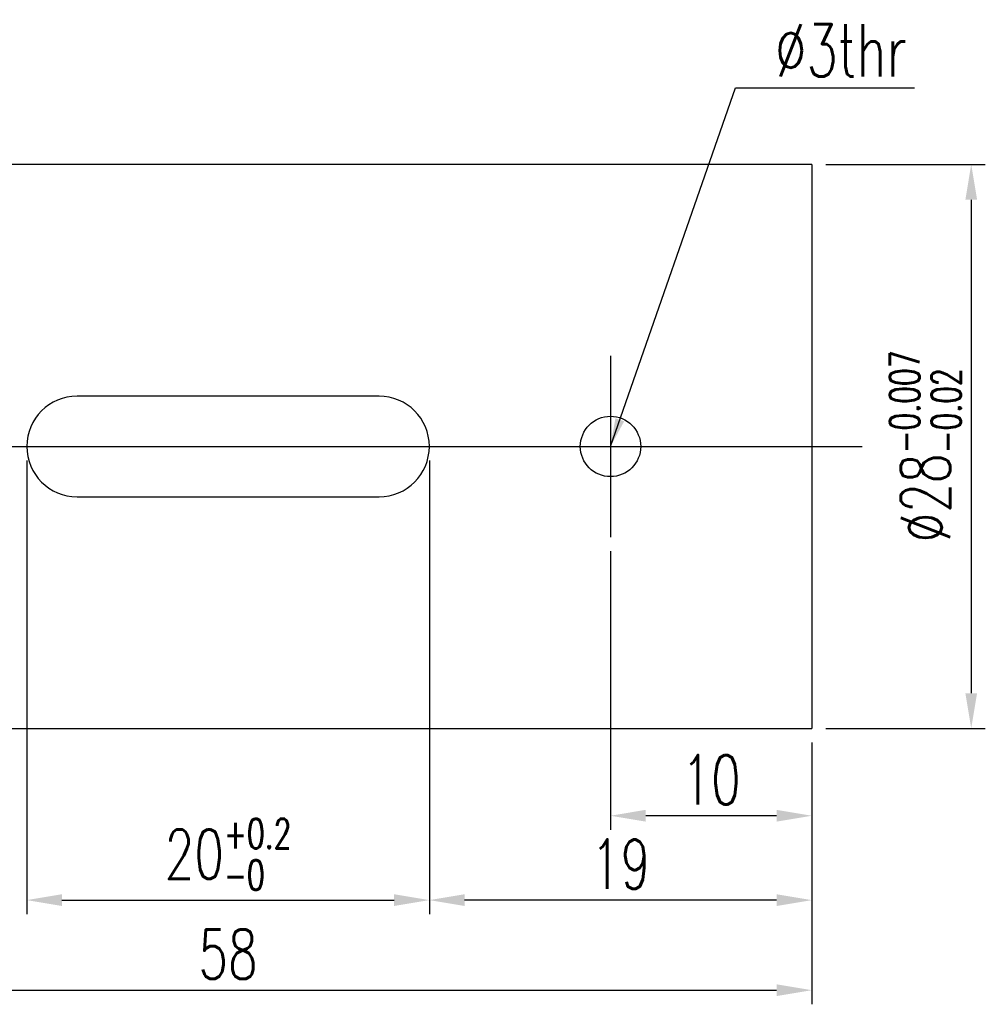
# Model space of a CAD drawing. Extents: x 546 to 1045, y 232 to 643.
# Tile 48 of 48: x 629 to 677, y 253 to 302. Entities that reach past the tile are written whole.
import ezdxf
from ezdxf.lldxf.tags import DXFTag

# ---------------------------------------------------------------- set-up
doc = ezdxf.new("R2010")
doc.units = 0
doc.header["$LTSCALE"] = 4
doc.header["$MEASUREMENT"] = 0
for name, color, linetype in [('CL', 1, 'CENTER'), ('DIM', 4, 'Continuous'), ('OUT', 3, 'Continuous')]:
    doc.layers.add(name, color=color, linetype=linetype)
doc.styles.add('DIM-7', font='SIMPLEX.shx', dxfattribs={"width": 0.7, "bigfont": 'chineset.shx'})
tags = doc.linetypes.add('CENTER', pattern=[2, 1.25, -0.25, 0.25, -0.25]).pattern_tags.tags
tags[10:11] = [DXFTag(74, 4), DXFTag(75, 0), DXFTag(340, '0'), DXFTag(46, 0.0), DXFTag(50, 0.0), DXFTag(44, 0.0), DXFTag(45, 0.0)]
tags[8:9] = [DXFTag(74, 4), DXFTag(75, 0), DXFTag(340, '0'), DXFTag(46, 0.0), DXFTag(50, 0.0), DXFTag(44, 0.0), DXFTag(45, 0.0)]
tags[6:7] = [DXFTag(74, 4), DXFTag(75, 0), DXFTag(340, '0'), DXFTag(46, 0.0), DXFTag(50, 0.0), DXFTag(44, 0.0), DXFTag(45, 0.0)]
tags[4:5] = [DXFTag(74, 4), DXFTag(75, 0), DXFTag(340, '0'), DXFTag(46, 0.0), DXFTag(50, 0.0), DXFTag(44, 0.0), DXFTag(45, 0.0)]
doc.dimstyles.new('CNS', dxfattribs={"dimscale": 0.7, "dimtxt": 3, "dimasz": 3, "dimexe": 1, "dimexo": 1, "dimgap": 1.5, "dimtad": 1, "dimdsep": 46, "dimtxsty": 'DIM-7', "dimcen": 0.09, "dimclrd": 4, "dimclre": 4, "dimclrt": 4, "dimadec": 0, "dimazin": 2, "dimtfac": 1, "dimtmove": 0, "dimatfit": 3, "dimfxl": 0, "dimtvp": 0.971429, "dimtolj": 1, "dimarcsym": 0})

# ---------------------------------------------------------------- blocks, each defined once
blk = doc.blocks.new('*D7')
at = {"layer": 'DEFPOINTS', "color": 0, "transparency": 16777216}
for p in [(609.902, 266.518), (667.902, 266.518), (667.902, 253.522)]:
    blk.add_point(p, dxfattribs=at)
at = {"layer": 'DIM', "color": 4, "lineweight": -2, "transparency": 16777216}
for p, q in [((609.902, 265.818), (609.902, 252.822)), ((667.902, 265.818), (667.902, 252.822)), ((611.652, 253.522), (666.152, 253.522))]:
    blk.add_line(p, q, dxfattribs=at)
at = {"layer": 'DIM', "color": 4, "transparency": 16777216}
for points in [[(611.652, 253.813), (611.652, 253.23), (609.902, 253.522)], [(666.152, 253.813), (666.152, 253.23), (667.902, 253.522)]]:
    blk.add_solid(points, dxfattribs=at)
at = {"layer": 'DIM', "color": 4, "transparency": 16777216, "insert": (638.902, 255.307), "char_height": 2.45, "attachment_point": 5, "style": 'DIM-7'}
blk.add_mtext('\\A1;58', dxfattribs=at)
blk = doc.blocks.new('*D8')
at = {"layer": 'DEFPOINTS', "color": 0, "transparency": 16777216}
for p in [(628.902, 280.518), (648.902, 280.518), (648.902, 257.994)]:
    blk.add_point(p, dxfattribs=at)
at = {"layer": 'DIM', "color": 4, "lineweight": -2, "transparency": 16777216}
for p, q in [((628.902, 279.818), (628.902, 257.294)), ((648.902, 279.818), (648.902, 257.294)), ((630.652, 257.994), (647.152, 257.994))]:
    blk.add_line(p, q, dxfattribs=at)
at = {"layer": 'DIM', "color": 4, "transparency": 16777216}
for points in [[(630.652, 258.286), (630.652, 257.702), (628.902, 257.994)], [(647.152, 258.286), (647.152, 257.702), (648.902, 257.994)]]:
    blk.add_solid(points, dxfattribs=at)
at = {"layer": 'DIM', "color": 4, "transparency": 16777216, "insert": (638.902, 260.269), "char_height": 2.45, "attachment_point": 5, "style": 'DIM-7'}
blk.add_mtext('\\A1;20{\\H1.470000;\\S+0.2^ -0;}', dxfattribs=at)
blk = doc.blocks.new('*D11')
at = {"layer": 'DEFPOINTS', "color": 0, "transparency": 16777216}
for p in [(657.902, 276.018), (667.902, 266.518), (657.902, 262.184)]:
    blk.add_point(p, dxfattribs=at)
at = {"layer": 'DIM', "color": 4, "lineweight": -2, "transparency": 16777216}
for p, q in [((657.902, 275.318), (657.902, 261.484)), ((667.902, 265.818), (667.902, 261.484)), ((666.152, 262.184), (659.652, 262.184))]:
    blk.add_line(p, q, dxfattribs=at)
at = {"layer": 'DIM', "color": 4, "transparency": 16777216}
for points in [[(659.652, 262.476), (659.652, 261.892), (657.902, 262.184)], [(666.152, 262.476), (666.152, 261.892), (667.902, 262.184)]]:
    blk.add_solid(points, dxfattribs=at)
at = {"layer": 'DIM', "color": 4, "transparency": 16777216, "insert": (662.902, 263.969), "char_height": 2.45, "attachment_point": 5, "style": 'DIM-7'}
blk.add_mtext('\\A1;10', dxfattribs=at)
blk = doc.blocks.new('*D12')
at = {"layer": 'DEFPOINTS', "color": 0, "transparency": 16777216}
for p in [(648.902, 280.518), (667.902, 266.518), (648.902, 257.994)]:
    blk.add_point(p, dxfattribs=at)
at = {"layer": 'DIM', "color": 4, "lineweight": -2, "transparency": 16777216}
for p, q in [((648.902, 279.818), (648.902, 257.294)), ((667.902, 265.818), (667.902, 257.294)), ((666.152, 257.994), (650.652, 257.994))]:
    blk.add_line(p, q, dxfattribs=at)
at = {"layer": 'DIM', "color": 4, "transparency": 16777216}
for points in [[(650.652, 258.286), (650.652, 257.702), (648.902, 257.994)], [(666.152, 258.286), (666.152, 257.702), (667.902, 257.994)]]:
    blk.add_solid(points, dxfattribs=at)
at = {"layer": 'DIM', "color": 4, "transparency": 16777216, "insert": (658.402, 259.779), "char_height": 2.45, "attachment_point": 5, "style": 'DIM-7'}
blk.add_mtext('\\A1;19', dxfattribs=at)
blk = doc.blocks.new('*D13')
at = {"layer": 'DEFPOINTS', "color": 0, "transparency": 16777216}
for p in [(667.902, 294.518), (667.902, 266.518), (675.822, 266.518)]:
    blk.add_point(p, dxfattribs=at)
at = {"layer": 'DIM', "color": 4, "lineweight": -2, "transparency": 16777216}
for p, q in [((668.602, 294.518), (676.522, 294.518)), ((675.822, 292.768), (675.822, 268.268)), ((668.602, 266.518), (676.522, 266.518))]:
    blk.add_line(p, q, dxfattribs=at)
at = {"layer": 'DIM', "color": 4, "transparency": 16777216}
for points in [[(675.531, 292.768), (676.114, 292.768), (675.822, 294.518)], [(675.531, 268.268), (676.114, 268.268), (675.822, 266.518)]]:
    blk.add_solid(points, dxfattribs=at)
at = {"layer": 'DIM', "color": 4, "transparency": 16777216, "insert": (673.547, 280.518), "char_height": 2.45, "attachment_point": 5, "rotation": 90, "style": 'DIM-7'}
blk.add_mtext('\\A1;%%C28{\\H1.470000;\\S-0.007^ -0.02;}', dxfattribs=at)

msp = doc.modelspace()

# ---------------------------------------------------------------- linework, layer by layer
at = {"layer": 'CL', "color": 7}
for p, q in [((657.902, 285.018), (657.902, 276.018)), ((607.849, 280.518), (670.412, 280.518))]:
    msp.add_line(p, q, dxfattribs=at)
at = {"layer": 'OUT', "color": 7, "linetype": 'Continuous'}
for p, q in [((667.902, 294.518), (609.902, 294.518)), ((667.902, 294.518), (667.902, 266.518)), ((646.402, 283.018), (631.402, 283.018)), ((631.402, 278.018), (646.402, 278.018)), ((609.902, 266.518), (667.902, 266.518))]:
    msp.add_line(p, q, dxfattribs=at)
msp.add_circle((657.902, 280.518), 1.5, dxfattribs=at)
for centre, start, end in [((631.402, 280.518), 90, 270), ((646.402, 280.518), 270, 90)]:
    msp.add_arc(centre, 2.5, start, end, dxfattribs=at)

# ---------------------------------------------------------------- texts
at = {"layer": 'DIM', "color": 7, "insert": (666.074, 298.881), "char_height": 2.6, "attachment_point": 7, "style": 'DIM-7'}
msp.add_mtext('\\A1;%%c3thr', dxfattribs=at)

# ---------------------------------------------------------------- dimensions: what is measured, and where the dimension line sits
at = {"layer": 'DIM', "color": 7}
dim = msp.add_linear_dim(base=(675.822, 266.518), p1=(667.902, 294.518), p2=(667.902, 266.518), angle=90, text='%%C<>', dimstyle='CNS', override={"dimscale": 0.7, "dimtxt": 3.5, "dimasz": 2.5, "dimgap": 0.8, "dimadec": 2, "dimtol": 1, "dimlim": 0, "dimtp": -0.007, "dimtm": 0.02, "dimtfac": 0.6, "dimtdec": 3, "dimtix": 1, "dimtmove": 0, "dimatfit": 0}, dxfattribs=at)
dim.commit()
dim.dimension.update_dxf_attribs({"geometry": '*D13', "text_midpoint": (673.547, 280.518)})
for base, p1, p2, override, picture, middle in [((648.902, 257.994), (628.902, 280.518), (648.902, 280.518), {"dimscale": 0.7, "dimtxt": 3.5, "dimasz": 2.5, "dimgap": 0.8, "dimtih": 1, "dimtoh": 1, "dimadec": 2, "dimtol": 1, "dimlim": 0, "dimtp": 0.2, "dimtm": 1e-09, "dimtfac": 0.6, "dimtmove": 0, "dimatfit": 0}, '*D8', (638.902, 260.269)), ((648.902, 257.994), (667.902, 266.518), (648.902, 280.518), {"dimscale": 0.7, "dimtxt": 3.5, "dimasz": 2.5, "dimgap": 0.8, "dimadec": 2, "dimtm": 1e-09, "dimtfac": 0.6, "dimtix": 1, "dimtmove": 0, "dimatfit": 0}, '*D12', (658.402, 259.779)), ((657.902, 262.184), (667.902, 266.518), (657.902, 276.018), {"dimscale": 0.7, "dimtxt": 3.5, "dimasz": 2.5, "dimgap": 0.8, "dimadec": 2, "dimtm": 1e-09, "dimtfac": 0.6, "dimtix": 1, "dimtmove": 0, "dimatfit": 0}, '*D11', (662.902, 263.969))]:
    dim = msp.add_linear_dim(base=base, p1=p1, p2=p2, dimstyle='CNS', override=override, dxfattribs=at)
    dim.commit()
    dim.dimension.update_dxf_attribs({"geometry": picture, "text_midpoint": middle})
at = {"layer": 'DIM'}
dim = msp.add_linear_dim(base=(667.902, 253.522), p1=(609.902, 266.518), p2=(667.902, 266.518), dimstyle='CNS', override={"dimscale": 0.7, "dimtxt": 3.5, "dimasz": 2.5, "dimgap": 0.8, "dimtih": 1, "dimtoh": 1, "dimadec": 2, "dimtm": 1e-09, "dimtfac": 0.6, "dimtmove": 0, "dimatfit": 0}, dxfattribs=at)
dim.commit()
dim.dimension.update_dxf_attribs({"geometry": '*D7', "text_midpoint": (638.902, 255.307)})

# ---------------------------------------------------------------- leaders
at = {"layer": 'DIM', "color": 7, "annotation_type": 0, "has_hookline": 1, "hookline_direction": 0, "text_width": 6.933}
msp.add_leader([(657.902, 280.518), (664.114, 298.321), (665.514, 298.321)], dimstyle='CNS', override={"dimtxt": 3.5, "dimasz": 2, "dimgap": 0.8, "dimtad": 1, "dimadec": 2, "dimtm": 1e-09, "dimtfac": 0.6, "dimtix": 1, "dimtmove": 1, "dimatfit": 0}, dxfattribs=at)

doc.saveas('drawing.dxf')
